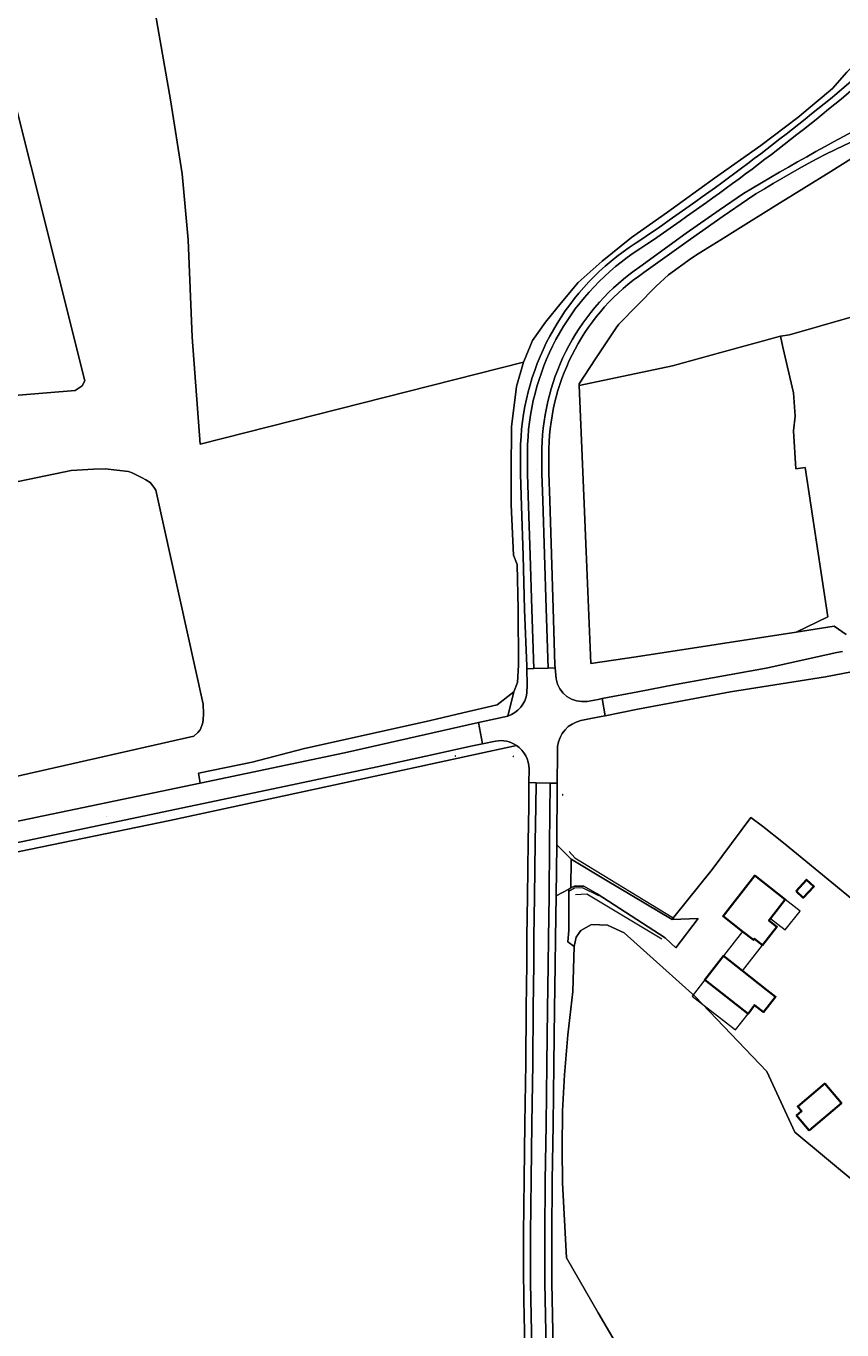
# Model space of a CAD drawing. Header units: metres. Extents: x 200176 to 205485, y 394066 to 399855.
# Tile 214 of 230: x 203072 to 203246, y 397611 to 397890. Entities that reach past the tile are written whole.
import ezdxf
from ezdxf.enums import TextEntityAlignment as Align

# ---------------------------------------------------------------- set-up
doc = ezdxf.new("R2010")
doc.units = ezdxf.units.M
doc.layers.get('0').update_dxf_attribs({"lineweight": 25})
for name, color, linetype, lineweight in [('B-WE-GR-BOOMTEELT-GV', 110, 'Continuous', 13), ('B-WE-GR-BOS_LOOF-GV', 40, 'Continuous', 13), ('B-WE-GR-BOUWLAND-GV', 80, 'Continuous', 13), ('B-WE-GR-GRAS-GV', 60, 'Continuous', 13), ('B-WE-GR-HAAG-G', 90, 'GR-HAAG1', 13), ('B-WE-GR-HOUTWAL-GV', 40, 'Continuous', 13), ('B-WE-IE-MEUBILAIR_WEGMEUBILAIR_VERKEERSBORD-S', 7, 'Continuous', 25), ('B-WE-IE-TERREINAFSCHEIDING_KUNSTMATIG_HEKWERK-G', 20, 'IE-TERREINAFSCHEIDING-KUNSTMATIG', 18), ('B-WE-OG-BEBOUWING-GV', 7, 'Continuous', 35), ('B-WE-OG-BEBOUWING-T18', 10, 'Continuous', 18), ('B-WE-OG-BEBOUWING_LUIFEL-GV', 7, 'Continuous', 18), ('B-WE-OG-BEBOUWING_SCHUUR-GV', 7, 'Continuous', 35), ('B-WE-OG-TERREIN_ERF-GV', 7, 'Continuous', 18), ('B-WE-OG-TOPOGRAFIE-T18', 10, 'Continuous', 18), ('B-WE-OG-WEG-GV', 7, 'Continuous', 18), ('B-WE-VH-VERHARDING_ASFALT-GV', 252, 'Continuous', 18), ('B-WE-VH-VERHARDING_BETONSTRAATSTEEN-GV', 252, 'Continuous', 18), ('B-WE-VH-VERHARDING_FUNDERING_ZAND-GV', 7, 'Continuous', 18)]:
    doc.layers.add(name, color=color, linetype=linetype, lineweight=lineweight)
doc.styles.add('NLCS-ISO-M20-T18', font='NLCS-ISO.ttf', dxfattribs={"height": 0.036})
doc.linetypes.add('GR-HAAG1', pattern='A,6,[176,NLCS.shx,S=0.125,R=0,X=0,Y=0],-2', length=8)
doc.linetypes.add('IE-TERREINAFSCHEIDING-KUNSTMATIG', pattern='A,4,[82,NLCS.shx,S=0.75,R=90,X=0,Y=0],4,-2', length=10)

# ---------------------------------------------------------------- blocks, each defined once
blk = doc.blocks.new('SIE-WEG_VERKEERSBORD_INFORMATIE-SO')
at = {"linetype": 'ByBlock', "lineweight": 18}
h = blk.add_hatch(color=0, dxfattribs=at)
h.dxf.hatch_style = 1
h.paths.add_polyline_path([(0, 0), (-1, 0), (-1, 0), (0, 0), (0, -2), (0, -2)])
h = blk.add_hatch(color=0, dxfattribs=at)
h.dxf.hatch_style = 1
edge = h.paths.add_edge_path()
edge.add_arc((0, 1), 0.373, 0, 360)
at = {"color": 0, "linetype": 'ByBlock', "lineweight": 18}
for points in [[(-2, -2), (2, -2), (2, 2), (-2, 2)], [(0, 0), (-1, 0), (-1, 0), (0, 0), (0, -2), (0, -2)]]:
    blk.add_lwpolyline(points, close=True, dxfattribs=at)
blk.add_circle((0, 1), 0.373, dxfattribs=at)

msp = doc.modelspace()

# ---------------------------------------------------------------- linework, layer by layer
at = {"layer": 'B-WE-GR-BOOMTEELT-GV', "flags": 128}
for points in [[(203257.043, 397753.784), (203242.605, 397751.033), (203222.282, 397747.777), (203202.445, 397744.106), (203195.455, 397742.693), (203194.628, 397742.532), (203192.038, 397742.026), (203190.233, 397741.635)], [(203229.133, 397719.045), (203233.587, 397715.499), (203245.939, 397705.379), (203254.048, 397698.705), (203259.611, 397694.24), (203259.147, 397692.36), (203255.713, 397677.994), (203256.985, 397680.413), (203257.944, 397683.16), (203258.743, 397684.683), (203259.266, 397686.321), (203260.42, 397691.165), (203262.379, 397699.813), (203264.565, 397710.94), (203266.275, 397722.382), (203267.643, 397734.077), (203268.221, 397742.409)], [(203185.306, 397736.137), (203185.276, 397734.434), (203185.203, 397728.246), (203185.201, 397728.117), (203185.095, 397715.112), (203188.196, 397712.041), (203195.564, 397707.618), (203209.76, 397699.091), (203210.173, 397699.608), (203218.352, 397709.835), (203226.592, 397720.934), (203229.133, 397719.045)]]:
    msp.add_lwpolyline(points, dxfattribs=at)
at = {"layer": 'B-WE-GR-BOOMTEELT-GV'}
msp.add_lwpolyline([(203190.233, 397741.635, 0.3243156), (203185.306, 397736.137)], format="xyb", dxfattribs=at)
at = {"layer": 'B-WE-GR-BOS_LOOF-GV', "flags": 128}
for points in [[(203067.214, 397719.576), (203108.844, 397728.291), (203108.531, 397730.406), (203120.01, 397732.757), (203130.895, 397735.595), (203158.125, 397741.69), (203165.061, 397743.295), (203172.367, 397745.01), (203175.952, 397747.77), (203176.743, 397749.761), (203176.94, 397753.485), (203176.89, 397765.506), (203176.662, 397775.013), (203175.829, 397777.023), (203175.388, 397787.77), (203175.335, 397794.829), (203175.461, 397804.474), (203176.534, 397813.121), (203178.033, 397818.326), (203108.844, 397800.727), (203107.173, 397823.637), (203106.294, 397844.443), (203105.051, 397858.595), (203102.533, 397874.405), (203098.306, 397898.467)], [(203066.968, 397883.108), (203084.237, 397814.288), (203083.65, 397813.253), (203082.178, 397812.265), (202985.995, 397804.344)], [(203250.641, 397863.39), (203243.694, 397859.061), (203232.173, 397851.905), (203223.224, 397846.344), (203220.2, 397844.483), (203216.477, 397842.162), (203215.321, 397841.436), (203213.928, 397840.562), (203208.974, 397836.998), (203206.352, 397834.547), (203198.378, 397826.442), (203197.822, 397825.611), (203193.414, 397819.025), (203189.878, 397813.628), (203189.891, 397813.306), (203209.869, 397817.493), (203220.182, 397820.345), (203232.938, 397823.872), (203234.86, 397824.156), (203274.603, 397835.556)], [(202995.845, 397777.386), (203081.288, 397795.144), (203086.049, 397795.396), (203088.586, 397795.447), (203093.567, 397794.911), (203094.309, 397794.601), (203095.047, 397794.283), (203095.643, 397794.012), (203096.495, 397793.589), (203097.271, 397793.153), (203098.15, 397792.53), (203098.463, 397792.219), (203098.958, 397791.587), (203099.404, 397790.906), (203109.499, 397745.165), (203109.578, 397743.198), (203109.508, 397741.721), (203109.389, 397740.985), (203108.878, 397739.673), (203108.388, 397739.078), (203107.548, 397738.346), (203007.838, 397715.7)], [(203280.174, 397608.371), (203271.965, 397619.428), (203263.554, 397630.757), (203236.044, 397653.635), (203230.041, 397666.612), (203214.701, 397682.639), (203199.508, 397696.289), (203195.942, 397697.913), (203192.531, 397698.052), (203190.287, 397696.732), (203189.28, 397695.309), (203188.849, 397693.32), (203188.555, 397683.692), (203187.505, 397674.452), (203186.759, 397665.901), (203186.308, 397658.183), (203186.266, 397650.178), (203186.329, 397642.819), (203187.207, 397626.758), (203193.981, 397615.039), (203200.703, 397603.463)]]:
    msp.add_lwpolyline(points, dxfattribs=at)
at = {"layer": 'B-WE-GR-BOUWLAND-GV', "flags": 128}
msp.add_lwpolyline([(202987.361, 397932.261), (202988.891, 397884.201), (202989.504, 397866.563), (202989.276, 397841.823), (202988.24, 397824.492), (202985.995, 397804.344), (203082.178, 397812.265), (203083.65, 397813.253), (203084.237, 397814.288), (203066.968, 397883.108), (203058.81, 397963.172), (203058.051, 397964.122), (202985.444, 397948.087), (202985.927, 397945.787)], close=True, dxfattribs=at)
msp.add_lwpolyline([(203098.306, 397898.467), (203102.533, 397874.405), (203105.051, 397858.595), (203106.294, 397844.443), (203107.173, 397823.637), (203108.844, 397800.727), (203178.033, 397818.326), (203178.074, 397818.467), (203179.91, 397822.943), (203182.689, 397826.866), (203186.037, 397830.98), (203189.713, 397835.339), (203194.801, 397839.916), (203201.112, 397844.931), (203208.758, 397850.378), (203218.853, 397857.62), (203228.758, 397864.602), (203236.675, 397870.601), (203244.033, 397876.785), (203247.138, 397880.326), (203251.432, 397884.467), (203255.012, 397888.722), (203253.155, 397892.836)], dxfattribs=at)
at = {"layer": 'B-WE-GR-GRAS-GV', "flags": 128}
for points in [[(203189.891, 397813.306), (203190.384, 397801.556), (203190.886, 397789.678), (203191.387, 397777.793), (203191.893, 397765.852), (203192.418, 397753.827), (203202.116, 397755.254), (203236.319, 397760.572), (203243.079, 397763.837), (203238.216, 397795.755), (203236.192, 397795.447), (203235.719, 397803.634), (203236.051, 397806.779), (203235.714, 397811.704), (203233.481, 397821.494), (203232.938, 397823.872), (203220.182, 397820.345), (203209.869, 397817.493)], [(202995.845, 397777.386), (203007.197, 397719.001), (203007.838, 397715.7), (203107.548, 397738.346), (203108.388, 397739.078), (203108.878, 397739.673), (203109.389, 397740.985), (203109.508, 397741.721), (203109.578, 397743.198), (203109.499, 397745.165), (203099.404, 397790.906), (203098.958, 397791.587), (203098.463, 397792.219), (203098.15, 397792.53), (203097.271, 397793.153), (203096.495, 397793.589), (203095.643, 397794.012), (203095.047, 397794.283), (203094.309, 397794.601), (203093.567, 397794.911), (203088.586, 397795.447), (203086.049, 397795.396), (203081.288, 397795.144)]]:
    msp.add_lwpolyline(points, close=True, dxfattribs=at)
for points in [[(203176.491, 397736.324), (203148.937, 397730.304), (203102.358, 397720.252), (203063.264, 397712.249), (203053.082, 397710.228), (203004.791, 397698.625), (203008.727, 397664.657), (203015.367, 397611.287), (203023.34, 397545.679), (203031.02, 397495.1), (203032.3, 397496.099), (203093.115, 397541.941), (203158.335, 397590.698), (203167.736, 397597.809), (203171.758, 397600.802), (203173.705, 397601.922), (203178.384, 397605.236)], [(203177.974, 397631.907), (203178.129, 397643.622), (203178.258, 397655.459), (203178.482, 397668.307), (203178.594, 397680.194), (203178.68, 397689.636), (203178.73, 397695.324), (203178.836, 397703.999), (203178.983, 397715.748), (203179.114, 397723.29), (203179.139, 397728.261), (203179.142, 397728.383), (203179.218, 397731.263)]]:
    msp.add_lwpolyline(points, dxfattribs=at)
at = {"layer": 'B-WE-GR-GRAS-GV'}
for points in [[(203179.218, 397731.263, 0.2481028), (203176.491, 397736.324)], [(203178.384, 397605.236, -0.0084733), (203177.974, 397631.907)]]:
    msp.add_lwpolyline(points, format="xyb", dxfattribs=at)
at = {"layer": 'B-WE-GR-HAAG-G', "flags": 128}
for points in [[(203187.776, 397713.623), (203188.96, 397712.269), (203209.767, 397699.583), (203210.173, 397699.608)], [(203194.075, 397704.151), (203190.589, 397705.892), (203188.871, 397705.783), (203187.691, 397705.087)], [(203207.545, 397694.921), (203191.556, 397704.531), (203189.139, 397704.406)]]:
    msp.add_lwpolyline(points, dxfattribs=at)
at = {"layer": 'B-WE-GR-HOUTWAL-GV'}
for points in [[(203256.33, 397869.058, 0.0439007), (203225.863, 397853.106)], [(203203.704, 397837.46, 0.2419731), (203183.452, 397799.843)], [(203184.957, 397750.602, 0.4138242), (203191.615, 397745.765)]]:
    msp.add_lwpolyline(points, format="xyb", dxfattribs=at)
at = {"layer": 'B-WE-GR-HOUTWAL-GV', "flags": 128}
for points in [[(203246.977, 397760.078), (203244.429, 397761.843), (203236.319, 397760.572), (203202.116, 397755.254), (203192.418, 397753.827), (203191.893, 397765.852), (203191.387, 397777.793), (203190.886, 397789.678), (203190.384, 397801.556), (203189.891, 397813.306), (203189.878, 397813.628), (203193.414, 397819.025), (203197.822, 397825.611), (203198.378, 397826.442), (203206.352, 397834.547), (203208.974, 397836.998), (203213.928, 397840.562), (203215.321, 397841.436), (203216.477, 397842.162), (203220.2, 397844.483), (203223.224, 397846.344), (203232.173, 397851.905), (203243.694, 397859.061), (203250.641, 397863.39)], [(203225.863, 397853.106), (203220.71, 397849.53), (203213.678, 397844.619), (203203.704, 397837.46)], [(203183.452, 397799.843), (203183.448, 397794.527), (203183.623, 397788.745), (203183.993, 397777.226), (203184.374, 397765.63), (203184.736, 397753.564), (203184.784, 397752.926), (203184.957, 397750.602)], [(203191.615, 397745.765), (203193.937, 397746.189), (203194.814, 397746.349), (203202.451, 397747.794), (203210.481, 397749.339), (203229.887, 397752.852), (203244.977, 397756.189), (203246.195, 397756.437)]]:
    msp.add_lwpolyline(points, dxfattribs=at)
at = {"layer": 'B-WE-IE-TERREINAFSCHEIDING_KUNSTMATIG_HEKWERK-G', "flags": 128}
for points in [[(203223.224, 397846.344), (203232.173, 397851.905), (203243.694, 397859.061), (203250.641, 397863.39), (203253.193, 397864.889), (203255.873, 397866.137), (203258.481, 397866.956), (203263.634, 397868.41)], [(203215.321, 397841.436), (203216.477, 397842.162), (203220.2, 397844.483)], [(203220.2, 397844.483), (203223.224, 397846.344)], [(203193.414, 397819.025), (203197.822, 397825.611), (203198.378, 397826.442), (203206.352, 397834.547), (203208.974, 397836.998), (203213.928, 397840.562), (203215.321, 397841.436)], [(203193.414, 397819.025), (203189.878, 397813.628), (203189.891, 397813.306)], [(203189.891, 397813.306), (203190.384, 397801.556), (203190.886, 397789.678), (203191.387, 397777.793), (203191.893, 397765.852), (203192.418, 397753.827), (203202.116, 397755.254)]]:
    msp.add_lwpolyline(points, dxfattribs=at)
at = {"layer": 'B-WE-OG-BEBOUWING-GV', "flags": 128}
for points in [[(203230.816, 397699.359), (203233.968, 397703.392), (203227.446, 397708.498), (203220.661, 397699.851), (203224.84, 397696.572), (203227.186, 397694.731), (203227.389, 397694.991), (203229.111, 397693.64), (203232.181, 397697.566), (203230.475, 397698.922)], [(203226.003, 397678.968), (203227.42, 397680.81), (203229.321, 397679.325), (203231.883, 397682.602), (203229.982, 397684.088), (203224.84, 397688.106), (203220.732, 397691.316), (203216.74, 397686.206)]]:
    msp.add_lwpolyline(points, close=True, dxfattribs=at)
at = {"layer": 'B-WE-OG-BEBOUWING_LUIFEL-GV', "flags": 128}
for points in [[(203230.816, 397699.359), (203233.968, 397696.896), (203237.12, 397700.929), (203233.968, 397703.392)], [(203229.111, 397693.64), (203227.389, 397694.991), (203227.186, 397694.731), (203224.84, 397696.572), (203220.732, 397691.316), (203224.84, 397688.106)], [(203226.003, 397678.968), (203216.74, 397686.206), (203214.044, 397682.756), (203223.306, 397675.518)]]:
    msp.add_lwpolyline(points, close=True, dxfattribs=at)
at = {"layer": 'B-WE-OG-BEBOUWING_SCHUUR-GV', "flags": 128}
for points in [[(203236.292, 397705.176), (203237.828, 397703.757), (203240.079, 397706.192), (203238.542, 397707.612)], [(203239.097, 397654.015), (203245.967, 397659.866), (203242.411, 397664.042), (203236.624, 397659.112), (203237.458, 397658.133), (203236.375, 397657.211)]]:
    msp.add_lwpolyline(points, close=True, dxfattribs=at)
at = {"layer": 'B-WE-OG-TERREIN_ERF-GV', "flags": 128}
for points in [[(203274.603, 397835.556), (203234.86, 397824.156), (203232.938, 397823.872), (203233.481, 397821.494), (203235.714, 397811.704), (203236.051, 397806.779), (203235.719, 397803.634), (203236.192, 397795.447), (203238.216, 397795.755), (203243.079, 397763.837), (203236.319, 397760.572), (203244.429, 397761.843), (203246.977, 397760.078)], [(203254.048, 397698.705), (203245.939, 397705.379), (203233.587, 397715.499), (203229.133, 397719.045), (203226.592, 397720.934), (203218.352, 397709.835), (203210.173, 397699.608), (203209.76, 397699.091), (203215.326, 397699.36), (203210.538, 397693.023), (203208.287, 397695.206), (203193.769, 397704.635), (203190.919, 397706.274), (203188.88, 397706.209), (203188.114, 397705.858), (203187.691, 397705.631), (203187.691, 397705.087), (203187.693, 397701.889), (203187.713, 397696.777), (203187.458, 397694.37), (203188.849, 397693.32), (203189.28, 397695.309), (203190.287, 397696.732), (203192.531, 397698.052), (203195.942, 397697.913), (203199.508, 397696.289), (203214.701, 397682.639), (203230.041, 397666.612), (203236.044, 397653.635), (203263.554, 397630.757)]]:
    msp.add_lwpolyline(points, dxfattribs=at)
for points in [[(203233.968, 397703.392), (203230.816, 397699.359), (203230.475, 397698.922), (203232.181, 397697.566), (203229.111, 397693.64), (203227.389, 397694.991), (203227.186, 397694.731), (203224.84, 397696.572), (203220.661, 397699.851), (203227.446, 397708.498)], [(203229.982, 397684.088), (203231.883, 397682.602), (203229.321, 397679.325), (203227.42, 397680.81), (203226.003, 397678.968), (203216.74, 397686.206), (203220.732, 397691.316), (203224.84, 397688.106)]]:
    msp.add_lwpolyline(points, close=True, dxfattribs=at)
at = {"layer": 'B-WE-OG-WEG-GV', "flags": 128}
for points in [[(203247.138, 397880.326), (203244.033, 397876.785), (203236.675, 397870.601), (203228.758, 397864.602), (203218.853, 397857.62), (203208.758, 397850.378), (203201.112, 397844.931), (203194.801, 397839.916), (203189.713, 397835.339), (203186.037, 397830.98), (203182.689, 397826.866), (203179.91, 397822.943), (203178.074, 397818.467), (203178.033, 397818.326), (203176.534, 397813.121), (203175.461, 397804.474), (203175.335, 397794.829), (203175.388, 397787.77), (203175.829, 397777.023), (203176.662, 397775.013), (203176.89, 397765.506), (203176.94, 397753.485), (203176.743, 397749.761), (203175.952, 397747.77), (203174.641, 397742.61)], [(203244.968, 397875.707), (203248.082, 397878.35)], [(203178.73, 397747.546), (203178.753, 397749.313), (203178.709, 397752.722), (203178.702, 397753.276), (203178.249, 397765.396), (203177.903, 397776.942), (203177.595, 397787.488), (203177.376, 397794.405), (203177.344, 397799.108)], [(202990.62, 397692.53), (202992.049, 397693.179), (203004.791, 397698.625), (203053.082, 397710.228), (203063.264, 397712.249), (203102.358, 397720.252), (203148.937, 397730.304), (203176.491, 397736.324)], [(203172.046, 397737.276), (203169.242, 397736.713), (203166.717, 397736.206), (203159.382, 397734.572), (203146.68, 397731.779), (203125.815, 397727.344), (203015.286, 397704.082), (203008.664, 397702.569), (202999.331, 397700.228), (202995.607, 397698.802), (202994.907, 397698.45), (202993.913, 397697.802)], [(203200.703, 397603.463), (203193.981, 397615.039), (203187.207, 397626.758), (203186.329, 397642.819), (203186.266, 397650.178), (203186.308, 397658.183), (203186.759, 397665.901), (203187.505, 397674.452), (203188.555, 397683.692), (203188.849, 397693.32), (203187.458, 397694.37), (203187.713, 397696.777), (203187.693, 397701.889), (203187.691, 397705.087), (203187.691, 397705.631), (203184.959, 397704.167), (203184.817, 397695.095), (203184.748, 397689.276), (203184.64, 397679.93), (203184.499, 397668.086), (203184.368, 397655.265), (203184.125, 397643.209), (203184.03, 397631.834)]]:
    msp.add_lwpolyline(points, dxfattribs=at)
at = {"layer": 'B-WE-OG-WEG-GV'}
for points in [[(203200.621, 397842.815, 0.0245848), (203244.968, 397875.707)], [(203177.344, 397799.108, -0.2457565), (203200.621, 397842.815)], [(203174.641, 397742.61, 0.2895267), (203178.73, 397747.546)], [(203176.491, 397736.324, 0.1917002), (203172.046, 397737.276)], [(203184.03, 397631.834, 0.0354908), (203191.75, 397521.099)]]:
    msp.add_lwpolyline(points, format="xyb", dxfattribs=at)
at = {"layer": 'B-WE-OG-WEG-GV', "flags": 128}
msp.add_lwpolyline([(203120.01, 397732.757), (203108.531, 397730.406), (203108.844, 397728.291), (203139.734, 397734.757), (203168.403, 397741.219), (203174.641, 397742.61), (203175.952, 397747.77), (203172.367, 397745.01), (203165.061, 397743.295), (203158.125, 397741.69), (203130.895, 397735.595)], close=True, dxfattribs=at)
at = {"layer": 'B-WE-VH-VERHARDING_ASFALT-GV', "flags": 128}
for points in [[(203245.92, 397874.548), (203249.061, 397877.214), (203252.398, 397880.135), (203256.813, 397883.969), (203258.323, 397885.353), (203257.31, 397886.459), (203255.814, 397885.088), (203251.412, 397881.266), (203248.082, 397878.35), (203244.968, 397875.707)], [(203257.31, 397886.459), (203258.323, 397885.353), (203256.813, 397883.969), (203252.398, 397880.135), (203249.061, 397877.214), (203245.92, 397874.548)], [(203225.008, 397854.338), (203219.853, 397850.761), (203212.811, 397845.843), (203202.854, 397838.696)], [(203202.854, 397838.696), (203212.811, 397845.843), (203219.853, 397850.761), (203225.008, 397854.338)], [(203203.704, 397837.46), (203213.678, 397844.619), (203220.71, 397849.53), (203225.863, 397853.106)], [(203177.344, 397799.108), (203177.376, 397794.405), (203177.595, 397787.488), (203177.903, 397776.942), (203178.249, 397765.396), (203178.702, 397753.276), (203178.709, 397752.722), (203180.222, 397752.772), (203179.748, 397765.446), (203179.402, 397776.987), (203179.094, 397787.534), (203178.876, 397794.434), (203178.844, 397799.118)], [(203178.844, 397799.118), (203178.876, 397794.434), (203179.094, 397787.534), (203179.402, 397776.987), (203179.748, 397765.446), (203180.222, 397752.772), (203183.256, 397752.875), (203182.875, 397765.583), (203182.494, 397777.177), (203182.124, 397788.698), (203181.948, 397794.505), (203181.952, 397799.844)], [(203181.952, 397799.844), (203181.948, 397794.505), (203182.124, 397788.698), (203182.494, 397777.177), (203182.875, 397765.583), (203183.256, 397752.875), (203184.784, 397752.926), (203184.736, 397753.564), (203184.374, 397765.63), (203183.993, 397777.226), (203183.623, 397788.745), (203183.448, 397794.527), (203183.452, 397799.843)], [(203184.957, 397750.602), (203184.784, 397752.926), (203183.256, 397752.875), (203180.222, 397752.772), (203178.709, 397752.722), (203178.753, 397749.313), (203178.73, 397747.546)], [(203190.233, 397741.635), (203192.038, 397742.026), (203194.628, 397742.532), (203195.455, 397742.693), (203194.814, 397746.349), (203193.937, 397746.189), (203191.615, 397745.765)], [(203174.641, 397742.61), (203168.403, 397741.219), (203169.242, 397736.713), (203172.046, 397737.276)], [(203179.218, 397731.263), (203179.142, 397728.383), (203180.695, 397728.348), (203183.675, 397728.281), (203185.203, 397728.246), (203185.276, 397734.434), (203185.306, 397736.137)], [(203179.474, 397631.905), (203179.629, 397643.602), (203179.758, 397655.438), (203179.982, 397668.287), (203180.094, 397680.18), (203180.18, 397689.622), (203180.23, 397695.308), (203180.336, 397703.981), (203180.483, 397715.726), (203180.614, 397723.265), (203180.695, 397728.348), (203179.142, 397728.383), (203179.139, 397728.261), (203179.114, 397723.29), (203178.983, 397715.748), (203178.836, 397703.999), (203178.73, 397695.324), (203178.68, 397689.636), (203178.594, 397680.194), (203178.482, 397668.307), (203178.258, 397655.459), (203178.129, 397643.622), (203177.974, 397631.907)], [(203182.53, 397631.836), (203182.625, 397643.23), (203182.868, 397655.288), (203182.999, 397668.103), (203183.14, 397679.948), (203183.248, 397689.293), (203183.317, 397695.116), (203183.459, 397704.188), (203183.595, 397715.126), (203183.675, 397728.281), (203180.695, 397728.348), (203180.614, 397723.265), (203180.483, 397715.726), (203180.336, 397703.981), (203180.23, 397695.308), (203180.18, 397689.622), (203180.094, 397680.18), (203179.982, 397668.287), (203179.758, 397655.438), (203179.629, 397643.602), (203179.474, 397631.905)], [(203184.03, 397631.834), (203184.125, 397643.209), (203184.368, 397655.265), (203184.499, 397668.086), (203184.64, 397679.93), (203184.748, 397689.276), (203184.817, 397695.095), (203184.959, 397704.167), (203185.095, 397715.112), (203185.201, 397728.117), (203185.203, 397728.246), (203183.675, 397728.281), (203183.595, 397715.126), (203183.459, 397704.188), (203183.317, 397695.116), (203183.248, 397689.293), (203183.14, 397679.948), (203182.999, 397668.103), (203182.868, 397655.288), (203182.625, 397643.23), (203182.53, 397631.836)]]:
    msp.add_lwpolyline(points, dxfattribs=at)
at = {"layer": 'B-WE-VH-VERHARDING_ASFALT-GV'}
for points in [[(203244.968, 397875.707, -0.0245848), (203200.621, 397842.815)], [(203201.467, 397841.577, 0.0245912), (203245.92, 397874.548)], [(203245.92, 397874.548, -0.0245912), (203201.467, 397841.577)], [(203256.332, 397871.778, 0.0171816), (203225.008, 397854.338)], [(203225.008, 397854.338, -0.0171816), (203256.332, 397871.778)], [(203225.863, 397853.106, -0.0439007), (203256.33, 397869.058)], [(203200.621, 397842.815, 0.2457565), (203177.344, 397799.108)], [(203178.844, 397799.118, -0.2456274), (203201.467, 397841.577)], [(203201.467, 397841.577, 0.2456274), (203178.844, 397799.118)], [(203202.854, 397838.696, 0.242156), (203181.952, 397799.844)], [(203181.952, 397799.844, -0.242156), (203202.854, 397838.696)], [(203183.452, 397799.843, -0.2419731), (203203.704, 397837.46)], [(203191.615, 397745.765, -0.4138242), (203184.957, 397750.602)], [(203178.73, 397747.546, -0.2895267), (203174.641, 397742.61)], [(203185.306, 397736.137, -0.3243156), (203190.233, 397741.635)], [(203172.046, 397737.276, -0.1917002), (203176.491, 397736.324)], [(203176.491, 397736.324, -0.2481028), (203179.218, 397731.263)], [(203177.974, 397631.907, 0.0084733), (203178.384, 397605.236)], [(203179.474, 397631.905, 0.0357671), (203187.278, 397520.406)], [(203187.278, 397520.406, -0.0357671), (203179.474, 397631.905)], [(203182.53, 397631.836, 0.0355743), (203190.266, 397520.968)], [(203190.266, 397520.968, -0.0355743), (203182.53, 397631.836)], [(203191.75, 397521.099, -0.0354908), (203184.03, 397631.834)]]:
    msp.add_lwpolyline(points, format="xyb", dxfattribs=at)
at = {"layer": 'B-WE-VH-VERHARDING_ASFALT-GV', "flags": 128}
for points in [[(203108.844, 397728.291), (203067.214, 397719.576), (203039.146, 397713.62), (203014.093, 397708.405), (203007.761, 397706.851), (203008.664, 397702.569), (203015.286, 397704.082), (203125.815, 397727.344), (203146.68, 397731.779), (203159.382, 397734.572), (203166.717, 397736.206), (203169.242, 397736.713), (203168.403, 397741.219), (203139.734, 397734.757)], [(203195.564, 397707.618), (203188.196, 397712.041), (203188.114, 397705.858), (203188.88, 397706.209), (203190.919, 397706.274), (203193.769, 397704.635), (203208.287, 397695.206), (203210.538, 397693.023), (203215.326, 397699.36), (203209.76, 397699.091)]]:
    msp.add_lwpolyline(points, close=True, dxfattribs=at)
at = {"layer": 'B-WE-VH-VERHARDING_BETONSTRAATSTEEN-GV', "flags": 128}
msp.add_lwpolyline([(203184.959, 397704.167), (203187.691, 397705.631), (203188.114, 397705.858), (203188.196, 397712.041), (203185.095, 397715.112)], close=True, dxfattribs=at)
at = {"layer": 'B-WE-VH-VERHARDING_FUNDERING_ZAND-GV', "flags": 128}
msp.add_lwpolyline([(203246.195, 397756.437), (203244.977, 397756.189), (203229.887, 397752.852), (203210.481, 397749.339), (203202.451, 397747.794), (203194.814, 397746.349), (203195.455, 397742.693), (203202.445, 397744.106), (203222.282, 397747.777), (203242.605, 397751.033), (203257.043, 397753.784), (203281.802, 397758.48)], dxfattribs=at)

# ---------------------------------------------------------------- block references
at = {"layer": 'B-WE-IE-MEUBILAIR_WEGMEUBILAIR_VERKEERSBORD-S', "xscale": 0.02, "yscale": 0.02, "zscale": 0.02}
for p in [(203163.424, 397734.095), (203175.823, 397734.026), (203186.403, 397725.773)]:
    msp.add_blockref('SIE-WEG_VERKEERSBORD_INFORMATIE-SO', p, dxfattribs=at)

# ---------------------------------------------------------------- texts
at = {"layer": 'B-WE-OG-BEBOUWING-T18', "style": 'NLCS-ISO-M20-T18'}
msp.add_text('9', height=0.036, rotation=321.9, dxfattribs=at).set_placement((203227.013, 397701.466), align=Align.MIDDLE)
at = {"layer": 'B-WE-OG-TOPOGRAFIE-T18', "style": 'NLCS-ISO-M20-T18'}
for rotation, p in [(272, (203180.778, 397795.476)), (9.7, (203239.722, 397752.217)), (11.8, (203088.936, 397721.083))]:
    msp.add_text('De Vissert', height=0.036, rotation=rotation, dxfattribs=at).set_placement(p, align=Align.MIDDLE)

doc.saveas('drawing.dxf')
